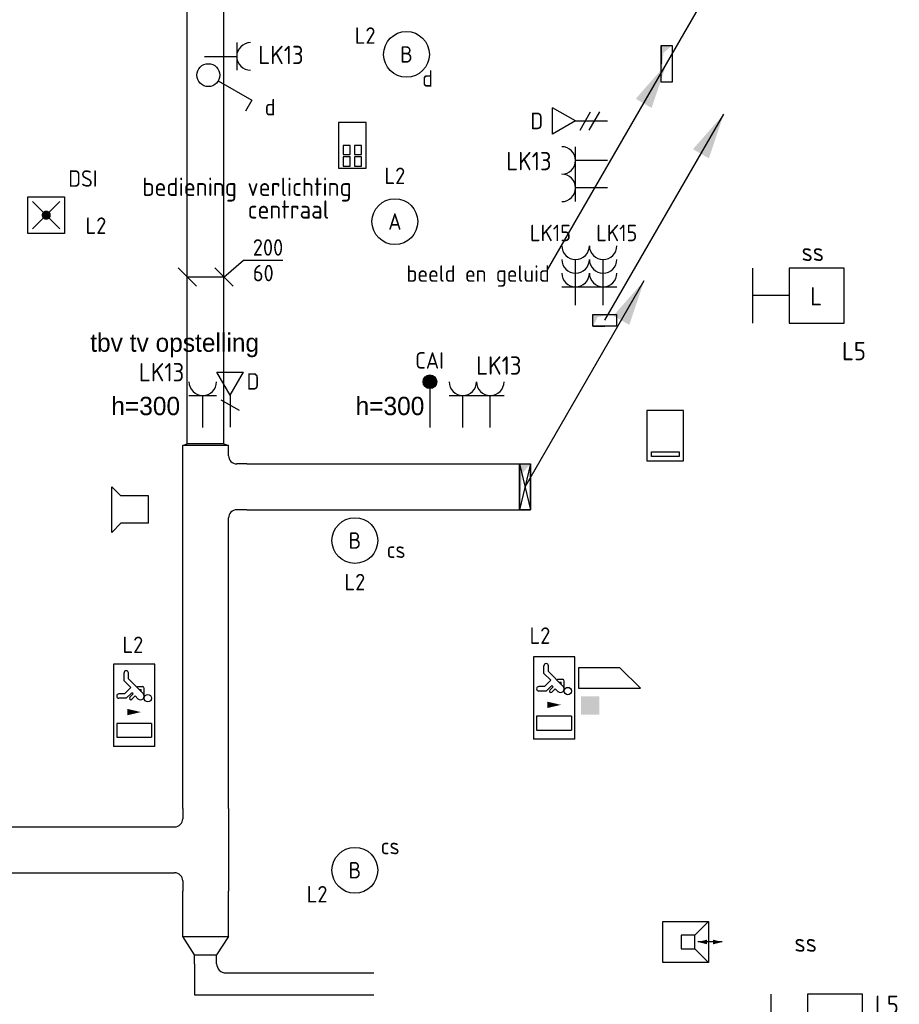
# Model space of a CAD drawing. Header units: millimetres. Extents: x 15133 to 193371, y -2151 to 171990.
# Tile 24 of 26: x 111444 to 116246, y 67493 to 72869. Entities that reach past the tile are written whole.
import ezdxf
from ezdxf.enums import TextEntityAlignment as Align

# ---------------------------------------------------------------- set-up
doc = ezdxf.new("R2010")
doc.units = ezdxf.units.MM
doc.header["$LTSCALE"] = 50
doc.layers.get('0').update_dxf_attribs({"linetype": 'CONTINUOUS'})
for name, color, linetype in [('BL$2----', 7, 'CONTINUOUS'), ('EL6131--_KG_D', 6, 'CONTINUOUS'), ('EL6131--_WG_D', 4, 'CONTINUOUS'), ('EL6222--', 20, 'CONTINUOUS'), ('EL6311--', 20, 'CONTINUOUS'), ('EL6321--', 3, 'CONTINUOUS'), ('EL6422--', 3, 'CONTINUOUS'), ('EL6431--', 3, 'CONTINUOUS'), ('EL6441--', 3, 'CONTINUOUS'), ('EL6521--', 3, 'CONTINUOUS'), ('EL6522--', 3, 'CONTINUOUS'), ('EM6131--_KG', 7, 'CONTINUOUS'), ('Sparingen Heegt', 6, 'CONTINUOUS')]:
    doc.layers.add(name, color=color, linetype=linetype)
doc.styles.add('BURO-012', font='BUROFONT.shx', dxfattribs={"height": 120})
doc.styles.add('buro-018', font='BUROFONT.shx', dxfattribs={"height": 180})
doc.styles.add('STABICAD-018', font='ISOCP.SHX', dxfattribs={"height": 90})

# ---------------------------------------------------------------- blocks, each defined once
blk = doc.blocks.new('WAND-01A')
at = {"color": 0, "linetype": 'Continuous'}
for p, q in [((0, 200), (0, 0)), ((-150, 0), (150, 0))]:
    blk.add_line(p, q, dxfattribs=at)
blk.add_lwpolyline([(150, 200), (150, 500), (-150, 500), (-150, 200)], close=True, dxfattribs=at)
at = {"color": 0, "linetype": 'Continuous', "style": 'STABICAD-018'}
for tag, p in [('LIGHTFIXTURECODE', (359.7, 730.5)), ('SWITCHCODE', (364.2, 330.5)), ('PANEL', (359.7, 130.5)), ('CIRCUIT', (359.7, -69.5)), ('SUBCIRCUIT', (659.7, -69.5))]:
    blk.add_attdef(tag, text='', height=180, dxfattribs=at).set_placement(p, align=Align.MIDDLE)
blk = doc.blocks.new('E00463')
at = {"color": 0, "linetype": 'Continuous'}
for p, q in [((2, 6.5), (-2, 6.5)), ((-2, 6.5), (-2, 1)), ((2, 1), (2, 6.5)), ((-1.5, 6), (1.5, 6)), ((-1.5, 5.5), (-1.5, 6)), ((1.5, 5.5), (-1.5, 5.5)), ((1.5, 6), (1.5, 5.5)), ((-2, 1), (2, 1))]:
    blk.add_line(p, q, dxfattribs=at)
at = {"color": 0, "linetype": 'Continuous', "style": 'STABICAD-018'}
blk.add_attdef('SECURITY_PANEL', text='', height=1.8, dxfattribs=at).set_placement((0, 10), align=Align.CENTER)
for tag, p in [('TEXT1', (0, 9)), ('ARTICLECODE', (0, 0))]:
    blk.add_attdef(tag, text='', height=1.8, dxfattribs=at).set_placement(p, align=Align.MIDDLE)
blk = doc.blocks.new('0905A4')
at = {"color": 0, "linetype": 'Continuous'}
for p, q in [((-2.5, 1), (-2.5, 5.5)), ((-2.5, 5.5), (2.5, 5.5)), ((1, 4), (2.5, 5.5)), ((2.5, 5.5), (2.5, 1)), ((1, 4), (-0.5, 4)), ((-0.5, 4), (-0.5, 2.5)), ((1, 2.5), (1, 4)), ((4, 3.25), (1.33, 3.25)), ((-0.5, 2.5), (1, 2.5)), ((2.5, 1), (1, 2.5)), ((2.5, 1), (-2.5, 1))]:
    blk.add_line(p, q, dxfattribs=at)
for points in [[(1.33, 3.25, 0, 0.5, 0), (2.33, 3.25, 0.5, 0.5, 0)], [(4, 3.25, 0, 0.5, 0), (3, 3.25, 0.5, 0.5, 0)]]:
    blk.add_lwpolyline(points, format="xyseb", dxfattribs=at)
at = {"color": 0, "linetype": 'Continuous', "style": 'STABICAD-018'}
for tag, p in [('COMMENT1', (0, 10)), ('TELECOM1', (0, 7)), ('ARTICLECODE', (0, 0))]:
    blk.add_attdef(tag, text='', height=1.8, dxfattribs=at).set_placement(p, align=Align.MIDDLE)
blk = doc.blocks.new('VB662DAL')
at = {"color": 0, "linetype": 'Continuous'}
for points in [[(-3.38, 3.25), (-3.38, 1), (3.38, 1)], [(1.12, 3.25), (-3.38, 3.25)], [(1.12, 3.25), (3.38, 1)]]:
    blk.add_lwpolyline(points, dxfattribs=at)
at = {"color": 0, "linetype": 'Continuous', "style": 'STABICAD-018'}
blk.add_attdef('SECURITY_PANEL', text='', height=1.8, dxfattribs=at).set_placement((0, 12.12), align=Align.CENTER)
for tag, p in [('TEXT1', (0, 5.75)), ('ARTICLECODE', (0, 2.12))]:
    blk.add_attdef(tag, text='', height=1.8, dxfattribs=at).set_placement(p, align=Align.MIDDLE)
blk = doc.blocks.new('1115C2I')
at = {"color": 0, "linetype": 'Continuous'}
for p, q in [((4.5, 5.5), (-4.5, 5.5)), ((-4.5, 1), (-4.5, 5.5)), ((4.5, 1), (4.5, 5.5)), ((-2, 5.15), (-3.5, 5.15)), ((-3.5, 5.15), (-3.5, 1.35)), ((-2, 1.35), (-2, 5.15)), ((0.76, 4.11), (0.76, 4.91)), ((1.24, 4.31), (1.24, 4.91)), ((1.24, 4.31), (1.94, 3.61)), ((1.94, 3.61), (2.68, 4.35)), ((2.68, 4.35), (3.52, 4.35)), ((0.65, 3.49), (1.01, 3.13)), ((1.37, 3.5), (0.76, 4.11)), ((0.87, 3.71), (1.23, 3.35)), ((1.23, 3.35), (1.37, 3.5)), ((1.27, 2.26), (2.88, 3.87)), ((2.88, 3.87), (3.52, 3.87)), ((0.71, 2.83), (1.01, 3.13)), ((1.47, 2.46), (1.72, 2.46)), ((1.71, 2.7), (1.72, 2.7)), ((1.72, 2.7), (1.72, 2.46)), ((1.94, 2.93), (2.04, 2.83)), ((2.04, 2.83), (2.04, 2.34)), ((-2, 1.35), (-3.5, 1.35)), ((0.99, 2.14), (1.84, 2.14)), ((-4.5, 1), (4.5, 1))]:
    blk.add_line(p, q, dxfattribs=at)
blk.add_lwpolyline([(-0.75, 2.5, 0, 0.7, 0), (-0.75, 4, 0.7, 0.7, 0)], format="xyseb", dxfattribs=at)
blk.add_circle((0.76, 1.75), 0.4, dxfattribs=at)
for centre, radius, start, end in [((1, 4.91), 0.24, 0, 180), ((3.52, 4.11), 0.24, 270, 90), ((0.76, 3.6), 0.16, 45, 225), ((0.99, 2.54), 0.4, 135, 315), ((1.84, 2.34), 0.2, 270, 0)]:
    blk.add_arc(centre, radius, start, end, dxfattribs=at)
at = {"color": 0, "linetype": 'Continuous', "style": 'STABICAD-018'}
for tag, p in [('PANEL', (0, 15.17)), ('CIRCUIT', (0, 12.17)), ('SUBCIRCUIT', (4.5, 12.17)), ('LIGHTFIXTURECODE', (0, 8))]:
    blk.add_attdef(tag, text='', height=1.8, dxfattribs=at).set_placement(p, align=Align.MIDDLE)
blk = doc.blocks.new('*U410')
at = {"color": 0, "linetype": 'Continuous'}
for p, q in [((0, 125, -2730), (3525.1, 125, -2730)), ((0, -125, -2730), (3525.1, -125, -2730))]:
    blk.add_line(p, q, dxfattribs=at)
at = {"layer": 'Sparingen Heegt', "color": 2, "style": 'BURO-012'}
for tag, p in [('SECTIONCODE', (108783.6, 68486.3, 2730)), ('POSITIONCODE', (108783.6, 68486.3, 2730)), ('ELEMENTCODE', (108709.4, 68336.3, 2730))]:
    blk.add_attdef(tag, p, '', height=2, dxfattribs=at)
at = {"layer": 'Sparingen Heegt', "style": 'BURO-012'}
blk.add_attdef('CODE', (108709.4, 68336.3, 2730), '', height=1.8, dxfattribs=at)
blk = doc.blocks.new('E00152')
at = {"color": 0, "linetype": 'Continuous'}
for p, q in [((-1.44, 7), (1.44, 7)), ((0, 4.5), (-1.44, 7)), ((0, 4.5), (1.44, 7)), ((0, 4.5), (0, 1)), ((-1, 4), (1, 2.85))]:
    blk.add_line(p, q, dxfattribs=at)
at = {"color": 7, "style": 'buro-018'}
for tag, p in [('COMMENT1', (0, 12)), ('DATACOM1', (0, 9))]:
    blk.add_attdef(tag, text='', height=1.8, dxfattribs=at).set_placement(p, align=Align.MIDDLE)
at = {"color": 0, "style": 'buro-018'}
blk.add_attdef('TEXT1', text='', height=1.8, dxfattribs=at).set_placement((2.5, 6), align=Align.MIDDLE)
at = {"color": 0, "linetype": 'Continuous', "style": 'buro-018', "flags": 1}
blk.add_attdef('ARTICLECODE', text='', height=1.8, dxfattribs=at).set_placement((0, 0), align=Align.MIDDLE)
blk = doc.blocks.new('E00410')
at = {"color": 0, "linetype": 'Continuous', "lineweight": -2}
for p, q in [((1.5, 6), (-1.5, 6)), ((-1.5, 6), (-1.5, 1)), ((-0.25, 5.75), (-1, 5.75)), ((-1, 5.75), (-1, 4.75)), ((-0.25, 4.75), (-0.25, 5.75)), ((1, 5.75), (0.25, 5.75)), ((0.25, 5.75), (0.25, 4.75)), ((1, 4.75), (1, 5.75)), ((1.5, 1), (1.5, 6)), ((-1, 4.75), (-0.25, 4.75)), ((-0.25, 4.5), (-1, 4.5)), ((-1, 4.5), (-1, 3.5)), ((-0.25, 3.5), (-0.25, 4.5)), ((0.25, 4.75), (1, 4.75)), ((1, 4.5), (0.25, 4.5)), ((0.25, 4.5), (0.25, 3.5)), ((1, 3.5), (1, 4.5)), ((-1, 3.5), (-0.25, 3.5)), ((0.25, 3.5), (1, 3.5)), ((-1.5, 1), (1.5, 1))]:
    blk.add_line(p, q, dxfattribs=at)
at = {"color": 0, "linetype": 'Continuous', "lineweight": -2, "style": 'STABICAD-018'}
for tag, p in [('SWITCHCODE', (3, 5)), ('ARTICLECODE', (0, 1))]:
    blk.add_attdef(tag, text='', height=1.8, dxfattribs=at).set_placement(p, align=Align.MIDDLE)
blk = doc.blocks.new('110802A')
at = {"color": 0, "linetype": 'Continuous'}
blk.add_line((0, 5.25), (0, 1), dxfattribs=at)
at = {"color": 0, "linetype": 'Continuous', "const_width": 0.75}
blk.add_lwpolyline([(-0.375, 6, 1), (0.375, 6, 1)], format="xyb", close=True, dxfattribs=at)
at = {"color": 0, "linetype": 'Continuous'}
blk.add_circle((0, 6), 0.75, dxfattribs=at)
at = {"color": 0, "linetype": 'Continuous', "style": 'STABICAD-018'}
for tag, p in [('TEXT2', (0, 9)), ('TEXT1', (3.5, 6)), ('ARTICLECODE', (0, 0))]:
    blk.add_attdef(tag, text='', height=1.8, dxfattribs=at).set_placement(p, align=Align.MIDDLE)
blk = doc.blocks.new('*U406')
at = {"color": 0, "linetype": 'Continuous'}
for p, q in [((0, 100, -2730), (4874.2, 100, -2730)), ((0, -100, -2730), (4874.2, -100, -2730))]:
    blk.add_line(p, q, dxfattribs=at)
at = {"layer": 'Sparingen Heegt', "color": 2, "style": 'BURO-012'}
for tag, p in [('SECTIONCODE', (112309.4, 73985.8, 2730)), ('POSITIONCODE', (112309.4, 72989.8, 2730)), ('ELEMENTCODE', (112459.4, 70553.2, 2730))]:
    blk.add_attdef(tag, p, '', height=2, dxfattribs=at)
at = {"layer": 'Sparingen Heegt', "style": 'BURO-012'}
blk.add_attdef('CODE', (112459.4, 70553.2, 2730), '', height=1.8, dxfattribs=at)
blk = doc.blocks.new('1114A1')
at = {"color": 0, "linetype": 'Continuous'}
for p, q in [((0.62, 3.33), (2.74, 7)), ((2.74, 7), (3.95, 6.3))]:
    blk.add_line(p, q, dxfattribs=at)
blk.add_circle((0, 2.25), 1.25, dxfattribs=at)
at = {"color": 0, "linetype": 'Continuous', "style": 'STABICAD-018'}
for tag, p in [('SWITCHCODE', (3.36, 9)), ('ARTICLECODE', (0, 0))]:
    blk.add_attdef(tag, text='', height=1.8, dxfattribs=at).set_placement(p, align=Align.MIDDLE)
blk = doc.blocks.new('*U407')
at = {"color": 0, "linetype": 'Continuous'}
for p, q in [((0, 125, -2730), (1388.9, 125, -2730)), ((0, -125, -2730), (1388.9, -125, -2730))]:
    blk.add_line(p, q, dxfattribs=at)
at = {"layer": 'Sparingen Heegt', "color": 2, "style": 'BURO-012'}
for tag, p in [('SECTIONCODE', (112978.4, 70468.2, 2730)), ('POSITIONCODE', (113378.4, 70468.2, 2730))]:
    blk.add_attdef(tag, p, '', height=2, rotation=90, dxfattribs=at)
at = {"layer": 'Sparingen Heegt', "style": 'BURO-012'}
blk.add_attdef('CODE', (112684.4, 70318.2, 2730), '', height=1.8, rotation=90, dxfattribs=at)
at = {"layer": 'Sparingen Heegt', "color": 2, "style": 'BURO-012'}
blk.add_attdef('ELEMENTCODE', (112684.4, 70318.2, 2730), '', height=2, dxfattribs=at)
blk = doc.blocks.new('E00046')
at = {"color": 0, "linetype": 'Continuous'}
blk.add_solid([(-1, 1), (1, 1), (-1, 3), (1, 3)], dxfattribs=at)
at = {"color": 0, "linetype": 'Continuous', "style": 'STABICAD-018'}
blk.add_attdef('SECURITY_PANEL', text='', height=1.8, dxfattribs=at).set_placement((0, 10), align=Align.CENTER)
for tag, p in [('TEXT1', (0, 5.5)), ('ARTICLECODE', (0, 0))]:
    blk.add_attdef(tag, text='', height=1.8, dxfattribs=at).set_placement(p, align=Align.MIDDLE)
blk = doc.blocks.new('E00039')
at = {"color": 0, "linetype": 'Continuous'}
for p, q in [((-1.5, 4), (-2.5, 5)), ((-2.5, 5), (2.5, 5)), ((2.5, 5), (1.5, 4)), ((-1.5, 1), (-1.5, 4)), ((1.5, 1), (1.5, 4)), ((-1.5, 1), (1.5, 1))]:
    blk.add_line(p, q, dxfattribs=at)
at = {"color": 0, "linetype": 'Continuous', "style": 'STABICAD-018'}
blk.add_attdef('SECURITY_PANEL', text='', height=1.8, dxfattribs=at).set_placement((0, 10), align=Align.CENTER)
for tag, p in [('TEXT1', (0, 7.5)), ('ARTICLECODE', (0, 0))]:
    blk.add_attdef(tag, text='', height=1.8, dxfattribs=at).set_placement(p, align=Align.MIDDLE)
blk = doc.blocks.new('111304')
at = {"color": 0, "linetype": 'Continuous'}
for p, q in [((-1.5, 4.5), (1.5, 4.5)), ((0, 1), (0, 4.5))]:
    blk.add_line(p, q, dxfattribs=at)
blk.add_arc((0, 6), 1.5, 180, 0, dxfattribs=at)
at = {"color": 0, "linetype": 'Continuous', "style": 'buro-018'}
for tag, p in [('PANEL', (0, 11.5)), ('CIRCUIT', (0, 8.5)), ('SUBCIRCUIT', (4.5, 8.5))]:
    blk.add_attdef(tag, text='', height=1.8, dxfattribs=at).set_placement(p, align=Align.MIDDLE)
at = {"color": 0, "linetype": 'Continuous', "style": 'buro-018', "flags": 1}
for tag, p in [('POWERCODE', (13, 8.5)), ('ARTICLECODE', (0, 0))]:
    blk.add_attdef(tag, text='', height=1.8, dxfattribs=at).set_placement(p, align=Align.MIDDLE)
blk = doc.blocks.new('E00126')
at = {"color": 0, "linetype": 'Continuous'}
for p, q in [((-3, 4.5), (3, 4.5)), ((-1.5, 1), (-1.5, 4.5)), ((1.5, 1), (1.5, 4.5))]:
    blk.add_line(p, q, dxfattribs=at)
for centre in [(-1.5, 6), (1.5, 6)]:
    blk.add_arc(centre, 1.5, 180, 0, dxfattribs=at)
at = {"color": 0, "linetype": 'Continuous', "style": 'buro-018'}
for tag, p in [('PANEL', (0, 11.5)), ('CIRCUIT', (0, 8.5)), ('SUBCIRCUIT', (4.5, 8.5))]:
    blk.add_attdef(tag, text='', height=1.8, dxfattribs=at).set_placement(p, align=Align.MIDDLE)
at = {"color": 0, "linetype": 'Continuous', "style": 'buro-018', "flags": 1}
for tag, p in [('POWERCODE', (13, 8.5)), ('ARTICLECODE', (0, 0))]:
    blk.add_attdef(tag, text='', height=1.8, dxfattribs=at).set_placement(p, align=Align.MIDDLE)
blk = doc.blocks.new('E00153')
at = {"color": 0, "linetype": 'Continuous'}
for p, q in [((-1.44, 7), (1.44, 7)), ((0, 4.5), (-1.44, 7)), ((0, 4.5), (1.44, 7)), ((0, 4.5), (0, 1)), ((-1, 4), (1, 2.85)), ((-1, 3), (1, 1.85))]:
    blk.add_line(p, q, dxfattribs=at)
at = {"color": 7, "style": 'buro-018'}
for tag, p in [('COMMENT1', (-6, 12)), ('COMMENT2', (6, 12)), ('DATACOM1', (-6, 9)), ('DATACOM2', (6, 9))]:
    blk.add_attdef(tag, text='', height=1.8, dxfattribs=at).set_placement(p, align=Align.MIDDLE)
at = {"color": 0, "style": 'buro-018'}
blk.add_attdef('TEXT1', text='', height=1.8, dxfattribs=at).set_placement((2.5, 6), align=Align.MIDDLE)
at = {"color": 0, "linetype": 'Continuous', "style": 'buro-018', "flags": 1}
blk.add_attdef('ARTICLECODE', text='', height=1.8, dxfattribs=at).set_placement((0, 0), align=Align.MIDDLE)
blk = doc.blocks.new('1115B3')
at = {"color": 0, "linetype": 'Continuous'}
blk.add_circle((0, 3.5), 2.5, dxfattribs=at)
at = {"color": 0, "linetype": 'Continuous', "style": 'STABICAD-018'}
for tag, p in [('PANEL', (0, 11.5)), ('CIRCUIT', (0, 8.5)), ('SUBCIRCUIT', (4.5, 8.5)), ('LIGHTFIXTURECODE', (0, 3.5)), ('SWITCHCODE', (4.5, 2.5))]:
    blk.add_attdef(tag, text='', height=1.8, dxfattribs=at).set_placement(p, align=Align.MIDDLE)
blk = doc.blocks.new('111512')
at = {"color": 0, "linetype": 'Continuous'}
for p, q in [((-2, 2), (2, 2)), ((-2, -2), (-2, 2)), ((-1.5, -1.5), (1.5, 1.5)), ((1.5, -1.5), (-1.5, 1.5)), ((2, 2), (2, -2)), ((2, -2), (-2, -2))]:
    blk.add_line(p, q, dxfattribs=at)
at = {"color": 0, "linetype": 'Continuous', "const_width": 0.5}
blk.add_lwpolyline([(-0.25, 0, 1), (0.25, 0, 1)], format="xyb", close=True, dxfattribs=at)
at = {"color": 0, "linetype": 'Continuous', "style": 'buro-018'}
for tag, p in [('PANEL', (0, 11.17)), ('CIRCUIT', (0, 8.17)), ('SUBCIRCUIT', (4.5, 8.17)), ('LIGHTFIXTURECODE', (0, 4))]:
    blk.add_attdef(tag, text='', height=1.8, dxfattribs=at).set_placement(p, align=Align.MIDDLE)
blk = doc.blocks.new('*U212')
at = {"linetype": 'Continuous'}
for color, points in [(0, [(32.5, -65), (32.5, 65), (-32.5, 65), (18.9, 37.7)]), (256, [(1125.8, -650), (884.3, -568.3), (934.3, -481.7)])]:
    blk.add_hatch(color=color, dxfattribs=at).paths.add_polyline_path(points, flags=0)
at = {"color": 0, "linetype": 'Continuous'}
for p, q in [((-32.5, 65, -2910), (32.5, 65, -2910)), ((-32.5, -65, -2910), (-32.5, 65, -2910)), ((32.5, 65, -2910), (32.5, -65, -2910)), ((32.5, -65, -2910), (-32.5, -65, -2910))]:
    blk.add_line(p, q, dxfattribs=at)
at = {"linetype": 'Continuous'}
for p, q in [((-32.5, 65, -2910), (-32.5, 0, -2910)), ((-32.5, -65, -2910), (-32.5, 0, -2910)), ((0, 0, -2910), (1125.8, -650, -2910))]:
    blk.add_line(p, q, dxfattribs=at)
blk = doc.blocks.new('111304B')
at = {"color": 0, "linetype": 'Continuous'}
for p, q in [((0, 1), (0, 6)), ((-1.5, 3), (1.5, 3))]:
    blk.add_line(p, q, dxfattribs=at)
for centre in [(0, 7.5), (0, 6), (0, 4.5)]:
    blk.add_arc(centre, 1.5, 180, 0, dxfattribs=at)
at = {"color": 0, "linetype": 'Continuous', "style": 'STABICAD-018'}
for tag, p in [('PANEL', (0, 13)), ('CIRCUIT', (0, 10)), ('SUBCIRCUIT', (4.5, 10)), ('ARTICLECODE', (0, 0))]:
    blk.add_attdef(tag, text='', height=1.8, dxfattribs=at).set_placement(p, align=Align.MIDDLE)
at = {"color": 0, "linetype": 'Continuous', "style": 'STABICAD-018', "flags": 1}
blk.add_attdef('POWERCODE', text='', height=1.8, dxfattribs=at).set_placement((13, 10), align=Align.MIDDLE)
blk = doc.blocks.new('*U314')
at = {"color": 0, "linetype": 'Continuous'}
for p, q in [((0, 0, -2730), (107.5, 92.1, -2730)), ((107.5, 92.1, -2730), (321.8, 92.1, -2730)), ((-250, 50, -2730), (-150, -50, -2730)), ((0, 0, -2730), (-200, 0, -2730)), ((-50, 50, -2730), (50, -50, -2730))]:
    blk.add_line(p, q, dxfattribs=at)
at = {"color": 0, "linetype": 'Continuous', "style": 'STABICAD-018'}
for s, p in [('200', (157.5, 117.1, -2730)), ('60', (157.5, -22.9, -2730))]:
    blk.add_text(s, height=90, dxfattribs=at).set_placement(p)
at = {"layer": 'Sparingen Heegt', "style": 'BURO-012'}
blk.add_attdef('CODE', (112559.4, 70807.2, 2730), '', height=1.8, dxfattribs=at)
blk = doc.blocks.new('*U403')
at = {"color": 0, "linetype": 'Continuous'}
for p, q in [((-130, 125, -2730), (-30, 125, -2730)), ((-30, 125, -2730), (30, 125, -2730)), ((-30, 125, -2730), (-30, -125, -2730)), ((-30, 125, -2730), (30, -125, -2730)), ((30, 125, -2730), (-30, -125, -2730)), ((-30, 125, -2730), (-30, -125, -2730)), ((30, 125, -2730), (30, -125, -2730)), ((30, -125, -2730), (30, 125, -2730)), ((-130, -125, -2730), (-30, -125, -2730)), ((-30, -125, -2730), (30, -125, -2730))]:
    blk.add_line(p, q, dxfattribs=at)
at = {"layer": 'Sparingen Heegt', "color": 2, "style": 'BURO-012'}
for tag in ['POSITIONCODE', 'SECTIONCODE']:
    blk.add_attdef(tag, (114203.4, 70318.2, 2730), '', height=2, rotation=90, dxfattribs=at)
at = {"layer": 'Sparingen Heegt', "style": 'BURO-012'}
blk.add_attdef('CODE', (114203.4, 70318.2, 2730), '', height=1.8, rotation=90, dxfattribs=at)
at = {"layer": 'Sparingen Heegt', "color": 2, "style": 'BURO-012'}
blk.add_attdef('ELEMENTCODE', (114203.4, 70318.2, 2730), '', height=2, dxfattribs=at)
blk = doc.blocks.new('*U293')
at = {"linetype": 'Continuous'}
for color, points in [(256, [(650, 1125.8), (568.3, 884.3), (481.7, 934.3)]), (0, [(30, 100), (-30, 100), (-30, -100), (-17.4, 58)]), (256, [(0, 0), (-81.7, -241.5), (-168.3, -191.5)])]:
    blk.add_hatch(color=color, dxfattribs=at).paths.add_polyline_path(points, flags=0)
for p, q in [((0, 0), (650, 1125.8)), ((-30, 100), (-30, 0)), ((-30, -100), (-30, 0)), ((-650, -1125.8), (0, 0))]:
    blk.add_line(p, q, dxfattribs=at)
at = {"color": 0, "linetype": 'Continuous'}
for p, q in [((-30, 100), (30, 100)), ((-30, -100), (-30, 100)), ((30, 100), (30, -100)), ((30, -100), (-30, -100))]:
    blk.add_line(p, q, dxfattribs=at)
at = {"layer": 'Sparingen Heegt'}
for tag, p, style in [('SECTIONCODE', (114975.4, 72778.5, 1499.5), 'BURO-012'), ('POSITIONCODE', (114975.4, 72778.5, 1499.5), 'BURO-012'), ('CODE', (114975.4, 72728.5), 'STABICAD-018'), ('FLOORCODE', (115025.4, 72628.5), 'STABICAD-018')]:
    blk.add_attdef(tag, p, '', height=1.8, dxfattribs=dict(at, style=style))
blk = doc.blocks.new('*U415')
at = {"color": 0, "linetype": 'Continuous'}
for p, q in [((0, 125, -2730), (248.7, 125, -2730)), ((0, -125, -2730), (248.7, -125, -2730))]:
    blk.add_line(p, q, dxfattribs=at)
at = {"layer": 'Sparingen Heegt', "color": 2, "style": 'BURO-012'}
for tag, p in [('POSITIONCODE', (112309.4, 68228.5, 2730)), ('SECTIONCODE', (112459.4, 67862.6, 2730)), ('ELEMENTCODE', (112459.4, 67862.6, 2730))]:
    blk.add_attdef(tag, p, '', height=2, dxfattribs=at)
at = {"layer": 'Sparingen Heegt', "style": 'BURO-012'}
blk.add_attdef('CODE', (112459.4, 67862.6, 2730), '', height=1.8, dxfattribs=at)
blk = doc.blocks.new('*U401')
at = {"color": 0, "linetype": 'Continuous'}
for p, q in [((-125, 225, -2730), (-125, 170, -2730)), ((125, 225, -2730), (125, 170, -2730)), ((-170, 125, -2730), (-225, 125, -2730)), ((225, 125, -2730), (170, 125, -2730)), ((225, -125, -2730), (-225, -125, -2730))]:
    blk.add_line(p, q, dxfattribs=at)
for centre, start, end in [((-170, 170, -2730), 270, 0), ((170, 170, -2730), 180, 270)]:
    blk.add_arc(centre, 45, start, end, dxfattribs=at)
at = {"layer": 'Sparingen Heegt', "color": 2, "style": 'BURO-012'}
for tag in ['SECTIONCODE', 'ELEMENTCODE', 'POSITIONCODE']:
    blk.add_attdef(tag, (112459.4, 70318.2, 2730), '', height=2, dxfattribs=at)
at = {"layer": 'Sparingen Heegt', "style": 'BURO-012'}
blk.add_attdef('CODE', (112459.4, 70318.2, 2730), '', height=1.8, dxfattribs=at)
blk = doc.blocks.new('*U402')
at = {"color": 0, "linetype": 'Continuous'}
for p, q in [((0, 125, -2730), (10, 100, -2730)), ((0, -125, -2730), (0, 125, -2730)), ((10, -100, -2730), (10, 100, -2730)), ((10, -100, -2730), (0, -125, -2730))]:
    blk.add_line(p, q, dxfattribs=at)
at = {"layer": 'Sparingen Heegt', "color": 2, "style": 'BURO-012'}
for tag in ['SECTIONCODE', 'ELEMENTCODE', 'POSITIONCODE']:
    blk.add_attdef(tag, (112459.4, 70543.2, 2730), '', height=2, dxfattribs=at)
at = {"layer": 'Sparingen Heegt', "style": 'BURO-012'}
blk.add_attdef('CODE', (112459.4, 70543.2, 2730), '', height=1.8, dxfattribs=at)
blk = doc.blocks.new('*U348')
at = {"linetype": 'Continuous'}
for color, points in [(2, [(650, 1125.8), (568.3, 884.3), (481.7, 934.3)]), (0, [(30, 125), (-30, 125), (-30, -125), (-17.4, 72.5)])]:
    blk.add_hatch(color=color, dxfattribs=at).paths.add_polyline_path(points, flags=0)
at = {"color": 2, "linetype": 'Continuous'}
for p, q in [((0, 0, -2730), (650, 1125.8, -2730)), ((-30, 125, -2730), (-30, 0, -2730)), ((-30, -125, -2730), (-30, 0, -2730))]:
    blk.add_line(p, q, dxfattribs=at)
at = {"color": 0, "linetype": 'Continuous'}
for p, q in [((-30, 125, -2730), (30, 125, -2730)), ((-30, -125, -2730), (-30, 125, -2730)), ((30, 125, -2730), (30, -125, -2730)), ((30, -125, -2730), (-30, -125, -2730))]:
    blk.add_line(p, q, dxfattribs=at)
at = {"layer": 'Sparingen Heegt', "color": 2}
for tag, p, style in [('SECTIONCODE', (114203.4, 70468.2, 2864.5), 'BURO-012'), ('POSITIONCODE', (114203.4, 70468.2, 2864.5), 'BURO-012'), ('ELEMENTCODE', (114203.4, 70318.2, 2730), 'BURO-012'), ('FLOORCODE', (114253.4, 70318.2, 2730), 'STABICAD-018')]:
    blk.add_attdef(tag, p, '', height=2, dxfattribs=dict(at, style=style))
at = {"layer": 'Sparingen Heegt', "style": 'STABICAD-018'}
blk.add_attdef('CODE', (114203.4, 70418.2, 2730), '', height=1.8, dxfattribs=at)
blk = doc.blocks.new('*U416')
at = {"color": 0, "linetype": 'Continuous'}
for p, q in [((0, 125, -2730), (100, 60, -2730)), ((0, -125, -2730), (0, 125, -2730)), ((100, -60, -2730), (100, 60, -2730)), ((100, -60, -2730), (0, -125, -2730))]:
    blk.add_line(p, q, dxfattribs=at)
at = {"layer": 'Sparingen Heegt', "color": 2}
for tag, p, style in [('ELEMENTCODE', (112459.4, 67962.6, 2730), 'STABICAD-018'), ('SECTIONCODE', (112459.4, 67862.6, 2730), 'BURO-012'), ('POSITIONCODE', (112459.4, 67862.6, 2730), 'BURO-012')]:
    blk.add_attdef(tag, p, '', height=2, dxfattribs=dict(at, style=style))
blk = doc.blocks.new('*U408')
at = {"color": 0, "linetype": 'Continuous'}
for p, q in [((-60, 110, -2730), (-60, 160, -2730)), ((60, 110, -2730), (60, 160, -2730)), ((60, -60, -2730), (60, 110, -2730)), ((-110, 60, -2730), (-160, 60, -2730)), ((-110, -60, -2730), (-160, -60, -2730)), ((-110, -60, -2730), (60, -60, -2730))]:
    blk.add_line(p, q, dxfattribs=at)
blk.add_arc((-110, 110, -2730), 50, 270, 0, dxfattribs=at)
at = {"layer": 'Sparingen Heegt', "color": 2, "style": 'BURO-012'}
for tag in ['SECTIONCODE', 'ELEMENTCODE', 'POSITIONCODE']:
    blk.add_attdef(tag, (112459.4, 67655.5, 2730), '', height=2, dxfattribs=at)
blk = doc.blocks.new('*U409')
at = {"color": 0, "linetype": 'Continuous'}
for p, q in [((0, 60, -2730), (758.4, 60, -2730)), ((0, -60, -2730), (758.4, -60, -2730))]:
    blk.add_line(p, q, dxfattribs=at)
at = {"layer": 'Sparingen Heegt', "color": 2, "style": 'BURO-012'}
for tag in ['SECTIONCODE', 'ELEMENTCODE', 'POSITIONCODE']:
    blk.add_attdef(tag, (112619.4, 67655.5, 2730), '', height=2, dxfattribs=at)
blk = doc.blocks.new('*U417')
at = {"color": 0, "linetype": 'Continuous'}
for p, q in [((-125, 225, -2730), (-125, 170, -2730)), ((125, 225, -2730), (125, 170, -2730)), ((-170, 125, -2730), (-225, 125, -2730)), ((225, 125, -2730), (170, 125, -2730)), ((225, -125, -2730), (-225, -125, -2730))]:
    blk.add_line(p, q, dxfattribs=at)
for centre, start, end in [((-170, 170, -2730), 270, 0), ((170, 170, -2730), 180, 270)]:
    blk.add_arc(centre, 45, start, end, dxfattribs=at)
at = {"layer": 'Sparingen Heegt', "color": 2, "style": 'BURO-012'}
for tag in ['SECTIONCODE', 'ELEMENTCODE', 'POSITIONCODE']:
    blk.add_attdef(tag, (112459.4, 68336.3, 2730), '', height=2, dxfattribs=at)
blk = doc.blocks.new('*U418')
at = {"color": 0, "linetype": 'Continuous'}
for p, q in [((0, 125, -2730), (1531.9, 125, -2730)), ((0, -125, -2730), (1531.9, -125, -2730))]:
    blk.add_line(p, q, dxfattribs=at)
at = {"layer": 'Sparingen Heegt', "color": 2, "style": 'BURO-012'}
for tag, p in [('POSITIONCODE', (112309.4, 68927.1, 2730)), ('SECTIONCODE', (112459.4, 68561.3, 2730)), ('ELEMENTCODE', (112459.4, 68561.3, 2730))]:
    blk.add_attdef(tag, p, '', height=2, dxfattribs=at)
at = {"layer": 'Sparingen Heegt', "style": 'BURO-012'}
blk.add_attdef('CODE', (112459.4, 68561.3, 2730), '', height=1.8, dxfattribs=at)

msp = doc.modelspace()

# ---------------------------------------------------------------- block references
at = {"layer": 'EL6131--_KG_D', "linetype": 'Continuous'}
for name, p, rotation in [('*U406', (112459.43139, 70553.22664, 2730), 90.00000000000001), ('*U402', (112459.43139, 70543.22664, 2730), 90.00000000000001), ('*U401', (112459.43139, 70318.22664, 2730), 270), ('*U418', (112459.43139, 68561.27997, 2730), 90.00000000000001), ('*U417', (112459.43139, 68336.27997, 2730), 90.00000000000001), ('*U415', (112459.43139, 67862.59289, 2730), 90.00000000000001), ('*U416', (112459.43139, 67862.59289, 2730), 270), ('*U408', (112459.43139, 67604.44207, 2730), 270)]:
    msp.add_blockref(name, p, dxfattribs=dict(at, rotation=rotation))
for name, p in [('*U293', (114975.36846, 72628.53558)), ('*U348', (114203.35946, 70318.22664, 2730)), ('*U407', (112684.43139, 70318.22664, 2730)), ('*U403', (114203.35946, 70318.22664, 2730)), ('*U410', (108709.35868, 68336.27997, 2730)), ('*U409', (112619.43139, 67604.44207, 2730))]:
    msp.add_blockref(name, p, dxfattribs=at)
at = {"layer": 'EL6131--_WG_D', "linetype": 'Continuous', "rotation": 90.00000000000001}
msp.add_blockref('*U212', (114637.83288, 71227.41669, 2910), dxfattribs=at)
at = {"layer": 'EL6222--', "linetype": 'Continuous'}
ref = msp.add_blockref('111304', (112403.94423, 72668.45884), dxfattribs=dict(at, xscale=50, yscale=50, zscale=50, rotation=270))
ref.add_attrib('CIRCUIT', 'LK13', dxfattribs={"layer": '0', "color": 7, "linetype": 'Continuous', "height": 100, "style": 'STABICAD-018'}).set_placement((112870.47846, 72676.5055), align=Align.MIDDLE)
ref = msp.add_blockref('E00126', (114702.83288, 72025.45038), dxfattribs=dict(at, xscale=50, yscale=50, zscale=50, rotation=90.00000000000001))
ref.add_attrib('CIRCUIT', 'LK13', dxfattribs={"layer": '0', "color": 7, "linetype": 'Continuous', "height": 100, "style": 'STABICAD-018'}).set_placement((114223.79166, 72096.7848), align=Align.MIDDLE)
ref = msp.add_blockref('111304B', (114479.01021, 71259.91669), dxfattribs=dict(at, xscale=50, yscale=50, zscale=50))
ref.add_attrib('ARTICLECODE', 'beeld en geluid', dxfattribs={"layer": '0', "color": 7, "linetype": 'Continuous', "height": 90, "style": 'STABICAD-018'}).set_placement((113946.53024, 71469.15629), align=Align.MIDDLE)
ref.add_attrib('CIRCUIT', 'LK15', dxfattribs={"layer": '0', "color": 7, "linetype": 'Continuous', "height": 90, "style": 'STABICAD-018'}).set_placement((114341.50611, 71704.48699), align=Align.MIDDLE)
ref = msp.add_blockref('111304B', (114628.7776, 71259.91669), dxfattribs=dict(at, xscale=50, yscale=50, zscale=50))
ref.add_attrib('CIRCUIT', 'LK15', dxfattribs={"layer": '0', "color": 7, "linetype": 'Continuous', "height": 90, "style": 'STABICAD-018'}).set_placement((114703.545, 71704.48699), align=Align.MIDDLE)
ref = msp.add_blockref('E00126', (113938.17191, 70591.91669), dxfattribs=dict(at, xscale=50, yscale=50, zscale=50))
ref.add_attrib('CIRCUIT', 'LK13', dxfattribs={"layer": '0', "color": 7, "linetype": 'Continuous', "height": 100, "style": 'STABICAD-018'}).set_placement((114059.78429, 70980.86922), align=Align.MIDDLE)
ref = msp.add_blockref('111304', (112443.56582, 70591.91669), dxfattribs=dict(at, xscale=50, yscale=50, zscale=50))
ref.add_attrib('CIRCUIT', 'LK13', dxfattribs={"layer": '0', "color": 7, "linetype": 'Continuous', "height": 100, "style": 'STABICAD-018'}).set_placement((112218.76297, 70944.19765), align=Align.MIDDLE)
at = {"layer": 'EL6311--', "linetype": 'Continuous'}
ref = msp.add_blockref('1115B3', (113555.60565, 72504.28159, 2730), dxfattribs=dict(at, xscale=50, yscale=50, zscale=50))
ref.add_attrib('CIRCUIT', 'L2', dxfattribs={"layer": '0', "color": 7, "linetype": 'Continuous', "height": 90, "style": 'STABICAD-018'}).set_placement((113329.98826, 72782.09871, 2730), align=Align.MIDDLE)
ref.add_attrib('LIGHTFIXTURECODE', 'B', dxfattribs={"layer": '0', "color": 7, "linetype": 'Continuous', "height": 90, "style": 'STABICAD-018'}).set_placement((113555.60565, 72679.28159, 2730), align=Align.MIDDLE)
ref.add_attrib('SWITCHCODE', 'd', dxfattribs={"layer": '0', "color": 1, "linetype": 'Continuous', "height": 90, "style": 'STABICAD-018'}).set_placement((113671.04959, 72547.80595, 2730), align=Align.MIDDLE)
ref = msp.add_blockref('1114A1', (112361.61014, 72566.07091), dxfattribs=dict(at, xscale=50, yscale=50, zscale=50, rotation=270))
ref.add_attrib('SWITCHCODE', 'd', dxfattribs={"layer": '0', "color": 7, "linetype": 'Continuous', "height": 90, "style": 'STABICAD-018'}).set_placement((112811.61014, 72391.07091), align=Align.MIDDLE)
ref = msp.add_blockref('E00410', (113260.01198, 72357.50002), dxfattribs=dict(at, xscale=50, yscale=50, zscale=50, rotation=180))
ref.add_attrib('ARTICLECODE', 'centraal', dxfattribs={"layer": '0', "color": 7, "linetype": 'Continuous', "height": 100, "style": 'STABICAD-018'}).set_placement((112911.41673, 71832.65054), align=Align.MIDDLE)
ref.add_attrib('SWITCHCODE', 'bediening verlichting', dxfattribs={"layer": '0', "color": 7, "linetype": 'Continuous', "height": 100, "style": 'STABICAD-018'}).set_placement((112685.22961, 71941.43462), align=Align.MIDDLE)
ref = msp.add_blockref('1115B3', (113492.29116, 71591.47031), dxfattribs=dict(at, xscale=50, yscale=50, zscale=50))
ref.add_attrib('CIRCUIT', 'L2', dxfattribs={"layer": '0', "color": 7, "linetype": 'Continuous', "height": 90, "style": 'STABICAD-018'}).set_placement((113492.29116, 72016.47031), align=Align.MIDDLE)
ref.add_attrib('LIGHTFIXTURECODE', 'A', dxfattribs={"layer": '0', "color": 1, "linetype": 'Continuous', "height": 90, "style": 'STABICAD-018'}).set_placement((113492.29116, 71766.47031), align=Align.MIDDLE)
ref = msp.add_blockref('WAND-01A', (115444.02699, 71362.312), dxfattribs=dict(at, rotation=270))
ref.add_attrib('CIRCUIT', 'L5', dxfattribs={"layer": '0', "color": 7, "linetype": 'Continuous', "height": 100, "style": 'STABICAD-018'}).set_placement((115998.24898, 71059.47545), align=Align.MIDDLE)
ref.add_attrib('LIGHTFIXTURECODE', 'L', dxfattribs={"layer": '0', "color": 7, "linetype": 'Continuous', "height": 100, "style": 'STABICAD-018'}).set_placement((115791.81994, 71358.56546), align=Align.MIDDLE)
ref.add_attrib('SWITCHCODE', 'ss', dxfattribs={"layer": '0', "color": 7, "linetype": 'Continuous', "height": 100, "style": 'STABICAD-018'}).set_placement((115773.40317, 71600.95814), align=Align.MIDDLE)
ref = msp.add_blockref('1115B3', (113273.98561, 69849.9167), dxfattribs=dict(at, xscale=50, yscale=50, zscale=50))
ref.add_attrib('CIRCUIT', 'L2', dxfattribs={"layer": '0', "color": 7, "linetype": 'Continuous', "height": 90, "style": 'STABICAD-018'}).set_placement((113273.98561, 69798.2808), align=Align.MIDDLE)
ref.add_attrib('LIGHTFIXTURECODE', 'B', dxfattribs={"layer": '0', "color": 1, "linetype": 'Continuous', "height": 90, "style": 'STABICAD-018'}).set_placement((113273.98561, 70024.9167), align=Align.MIDDLE)
ref.add_attrib('SWITCHCODE', 'cs', dxfattribs={"layer": '0', "color": 1, "linetype": 'Continuous', "height": 90, "style": 'STABICAD-018'}).set_placement((113498.98561, 69974.9167), align=Align.MIDDLE)
ref = msp.add_blockref('1115B3', (113273.98561, 68049.9167), dxfattribs=dict(at, xscale=50, yscale=50, zscale=50))
ref.add_attrib('CIRCUIT', 'L2', dxfattribs={"layer": '0', "color": 7, "linetype": 'Continuous', "height": 90, "style": 'STABICAD-018'}).set_placement((113067.82975, 68094.18898), align=Align.MIDDLE)
ref.add_attrib('LIGHTFIXTURECODE', 'B', dxfattribs={"layer": '0', "color": 1, "linetype": 'Continuous', "height": 90, "style": 'STABICAD-018'}).set_placement((113273.98561, 68224.9167), align=Align.MIDDLE)
ref.add_attrib('SWITCHCODE', 'cs', dxfattribs={"layer": '0', "color": 1, "linetype": 'Continuous', "height": 90, "style": 'STABICAD-018'}).set_placement((113466.45216, 68356.88246), align=Align.MIDDLE)
ref = msp.add_blockref('WAND-01A', (115544.02699, 67398.28881), dxfattribs=dict(at, rotation=270))
ref.add_attrib('CIRCUIT', 'L5', dxfattribs={"layer": '0', "color": 7, "linetype": 'Continuous', "height": 100, "style": 'STABICAD-018'}).set_placement((116177.98338, 67490.98611), align=Align.MIDDLE)
ref.add_attrib('LIGHTFIXTURECODE', 'L', dxfattribs={"layer": '0', "color": 7, "linetype": 'Continuous', "height": 100, "style": 'STABICAD-018'}).set_placement((115895.60675, 67398.70703), align=Align.MIDDLE)
ref.add_attrib('SWITCHCODE', 'ss', dxfattribs={"layer": '0', "color": 7, "linetype": 'Continuous', "height": 100, "style": 'STABICAD-018'}).set_placement((115734.64819, 67829.25171), align=Align.MIDDLE)
at = {"layer": 'EL6321--', "linetype": 'Continuous'}
ref = msp.add_blockref('111512', (111589.39823, 71801.56636, 2730), dxfattribs=dict(at, xscale=50, yscale=50, zscale=50))
ref.add_attrib('CIRCUIT', 'L2', dxfattribs={"layer": '0', "color": 7, "linetype": 'Continuous', "height": 90, "style": 'STABICAD-018'}).set_placement((111860.7414, 71744.33499, 2730), align=Align.MIDDLE)
ref.add_attrib('LIGHTFIXTURECODE', 'DSI', dxfattribs={"layer": '0', "color": 7, "linetype": 'Continuous', "height": 90, "style": 'STABICAD-018'}).set_placement((111789.39823, 72001.56636, 2730), align=Align.MIDDLE)
ref = msp.add_blockref('1115C2I', (112231.31431, 69125.9478, 2730), dxfattribs=dict(at, xscale=50, yscale=50, zscale=50, rotation=90.00000000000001))
ref.add_attrib('CIRCUIT', 'L2', dxfattribs={"layer": '0', "color": 7, "linetype": 'Continuous', "height": 90, "style": 'STABICAD-018'}).set_placement((112062.32596, 69455.79295, 2730), align=Align.MIDDLE)
ref = msp.add_blockref('1115C2I', (114523.72226, 69165.47773, 2730), dxfattribs=dict(at, xscale=50, yscale=50, zscale=50, rotation=90.00000000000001))
ref.add_attrib('CIRCUIT', 'L2', dxfattribs={"layer": '0', "color": 7, "linetype": 'Continuous', "height": 90, "style": 'STABICAD-018'}).set_placement((114284.28281, 69505.98312, 2730), align=Align.MIDDLE)
at = {"layer": 'EL6321--', "linetype": 'Continuous', "xscale": 50, "yscale": 50, "zscale": 50, "rotation": 90.00000000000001}
for p in [(112231.31431, 69125.9478), (114523.72226, 69165.47773)]:
    msp.add_blockref('1115C2I', p, dxfattribs=at)
at = {"layer": 'EL6422--', "linetype": 'Continuous', "xscale": 50, "yscale": 50, "zscale": 50}
msp.add_blockref('0905A4', (115079.29173, 67670.70279), dxfattribs=at)
at = {"layer": 'EL6431--', "linetype": 'Continuous'}
ref = msp.add_blockref('110802A', (113683.98982, 70591.91669), dxfattribs=dict(at, xscale=50, yscale=50, zscale=50))
ref.add_attrib('TEXT1', 'CAI', dxfattribs={"layer": '0', "color": 7, "linetype": 'Continuous', "height": 90, "style": 'STABICAD-018'}).set_placement((113681.62538, 71008.44505), align=Align.MIDDLE)
at = {"layer": 'EL6441--', "linetype": 'Continuous'}
ref = msp.add_blockref('E00153', (114702.83288, 72316.25532), dxfattribs=dict(at, xscale=50, yscale=50, zscale=50, rotation=90.00000000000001))
ref.add_attrib('TEXT1', 'D', dxfattribs={"layer": '0', "color": 7, "linetype": 'Continuous', "height": 90, "style": 'STABICAD-018'}).set_placement((114266.66327, 72315.91026), align=Align.MIDDLE)
ref = msp.add_blockref('E00152', (112593.21314, 70593.83477), dxfattribs=dict(at, xscale=50, yscale=50, zscale=50))
ref.add_attrib('TEXT1', 'D', dxfattribs={"layer": '0', "color": 7, "linetype": 'Continuous', "height": 90, "style": 'STABICAD-018'}).set_placement((112718.21314, 70893.83477), align=Align.MIDDLE)
at = {"layer": 'EL6521--', "linetype": 'Continuous', "xscale": 50, "yscale": 50, "zscale": 50, "rotation": 90.00000000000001}
for name, p in [('E00039', (112196.94423, 70194.09042)), ('E00046', (114658.93319, 69124.61735))]:
    msp.add_blockref(name, p, dxfattribs=at)
at = {"layer": 'EL6522--', "linetype": 'Continuous', "xscale": 50, "yscale": 50, "zscale": 50, "rotation": 180}
msp.add_blockref('E00463', (114968.26329, 70784.38509), dxfattribs=at)
at = {"layer": 'EL6522--', "linetype": 'Continuous', "xscale": 50, "yscale": 50, "zscale": 50}
msp.add_blockref('VB662DAL', (114663.76078, 69168.26624), dxfattribs=at)
at = {"layer": 'EM6131--_KG', "linetype": 'Continuous'}
msp.add_blockref('*U314', (112559.43139, 71463.21835), dxfattribs=at)

# ---------------------------------------------------------------- texts
at = {"layer": 'BL$2----', "char_height": 100, "attachment_point": 1, "style": 'BURO-012'}
for s, width, insert in [('tbv tv opstelling', 1266.7616817, (111829.35738, 71155.61289, 2730)), ('h=300', 882.2052629, (111944.40641, 70809.72488, 5460)), ('h=300', 882.2052629, (113277.6381, 70809.72488, 5460))]:
    msp.add_mtext_dynamic_manual_height_columns(s, width=width, gutter_width=600, heights=[0], dxfattribs=dict(at, insert=insert))

doc.saveas('drawing.dxf')
